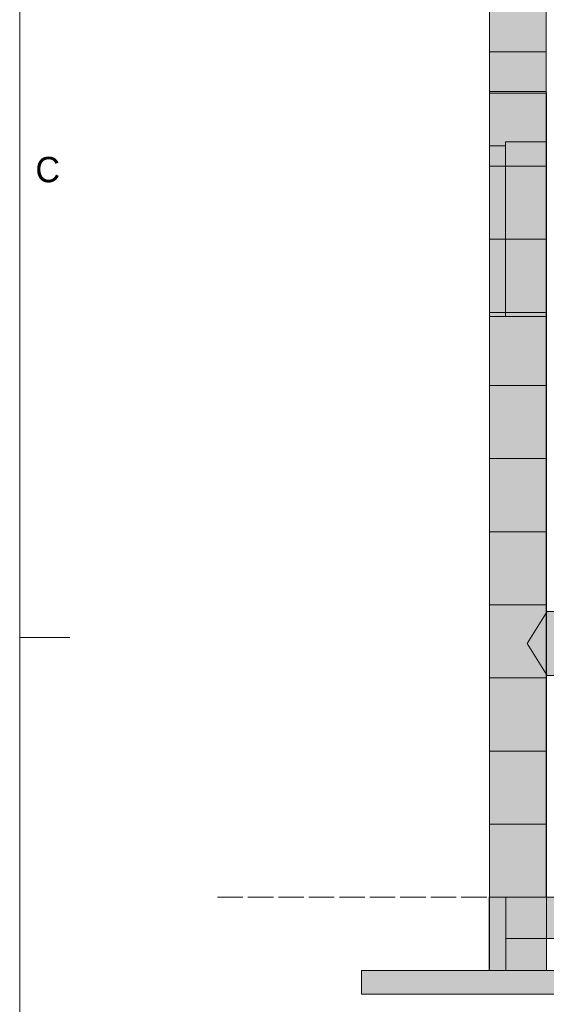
# Model space of a CAD drawing. Header units: millimetres. Extents: x 17 to 413, y 4 to 292.
# Tile 2 of 60: x 20 to 46, y 130 to 179. Entities that reach past the tile are written whole.
import ezdxf
from ezdxf.enums import TextEntityAlignment as Align

# ---------------------------------------------------------------- set-up
doc = ezdxf.new("R2010")
doc.units = ezdxf.units.MM
doc.linetypes.add('DASHED', pattern=[1.524, 1.27, -0.254])
for name, color, linetype in [('FILL-EPS', 7, 'Continuous'), ('FILL-LIGHT', 7, 'Continuous'), ('FILL-WHITE', 7, 'Continuous'), ('LINE-C_2E8C94', 7, 'Continuous'), ('LINE-C_337880', 7, 'Continuous'), ('LINE-INK', 7, 'Continuous'), ('LINE-STEEL-DASH', 7, 'DASHED'), ('LINE-STEEL_GREY', 7, 'Continuous'), ('LINE-TEAL_DK', 7, 'Continuous'), ('TEXT-STEEL_GREY', 7, 'Continuous')]:
    doc.layers.add(name, color=color, linetype=linetype)

msp = doc.modelspace()

# ---------------------------------------------------------------- hatches: boundary and pattern name
at = {"layer": 'FILL-EPS', "true_color": 0xbae9e9}
h = msp.add_hatch(color=254, dxfattribs=at)
h.dxf.hatch_style = 1
h.paths.add_polyline_path([(43.49, 197.689), (46.335, 197.689), (46.335, 197.361), (46.335, 197.361), (46.335, 177.871), (46.333, 177.871), (46.333, 177.815), (43.49, 177.815)])
at = {"layer": 'FILL-EPS', "true_color": 0xccffff}
h = msp.add_hatch(color=7, dxfattribs=at)
h.dxf.hatch_style = 1
h.paths.add_polyline_path([(43.49, 177.818), (43.49, 177.815), (46.333, 177.815), (46.333, 175.743), (46.335, 175.743), (46.335, 169.226), (46.335, 169.217), (46.335, 169.217), (46.335, 169.217), (46.335, 169.213), (46.335, 169.213), (46.335, 157.455), (43.49, 157.455), (43.49, 169.217), (43.49, 177.815)])
h = msp.add_hatch(color=7, dxfattribs=at)
h.dxf.hatch_style = 1
h.paths.add_polyline_path([(43.49, 177.818), (43.49, 177.815), (46.333, 177.815), (46.333, 175.756), (46.335, 175.756), (46.335, 175.743), (46.337, 175.743), (46.337, 169.226), (46.337, 169.226), (46.337, 169.226), (46.337, 157.455), (46.337, 157.455), (46.337, 157.447), (46.335, 157.455), (43.49, 157.455), (43.49, 169.217), (43.49, 177.815)])
at = {"layer": 'FILL-EPS', "true_color": 0xbae9e9}
h = msp.add_hatch(color=254, dxfattribs=at)
h.dxf.hatch_style = 1
h.paths.add_polyline_path([(43.49, 175.822), (43.49, 177.815), (46.333, 177.815), (46.333, 175.822)])
at = {"layer": 'FILL-EPS', "true_color": 0xccffff}
h = msp.add_hatch(color=7, dxfattribs=at)
h.dxf.hatch_style = 1
h.paths.add_polyline_path([(43.49, 177.815), (46.333, 177.815), (46.333, 175.756), (46.337, 175.756), (46.337, 169.226), (46.337, 169.226), (46.337, 157.455), (46.335, 157.455), (43.49, 157.455), (43.49, 169.226), (43.49, 169.225), (43.49, 169.226)])
h = msp.add_hatch(color=7, dxfattribs=at)
h.dxf.hatch_style = 1
h.paths.add_polyline_path([(43.49, 177.815), (46.333, 177.815), (46.333, 175.738), (46.335, 175.743), (46.335, 169.226), (46.335, 157.455), (43.49, 157.455), (43.49, 169.226), (43.49, 169.225), (43.49, 169.226)])
h = msp.add_hatch(color=7, dxfattribs=at)
h.dxf.hatch_style = 1
h.paths.add_polyline_path([(43.49, 175.822), (43.49, 175.822), (43.49, 175.824), (43.49, 175.822), (46.333, 175.822), (46.333, 175.743), (46.337, 175.743), (46.337, 169.226), (46.337, 169.226), (46.337, 169.226), (46.337, 157.455), (43.49, 157.455), (43.49, 169.217)])
h = msp.add_hatch(color=7, dxfattribs=at)
h.dxf.hatch_style = 1
h.paths.add_polyline_path([(43.49, 157.455), (43.49, 169.226), (43.49, 169.225), (43.49, 169.226), (43.49, 175.822), (46.333, 175.822), (46.333, 175.733), (46.337, 175.743), (46.337, 169.226), (46.337, 157.455)])
h = msp.add_hatch(color=7, dxfattribs=at)
h.dxf.hatch_style = 1
h.paths.add_polyline_path([(46.324, 175.744), (46.324, 175.744), (46.324, 175.744), (46.324, 175.744), (46.324, 175.744), (46.324, 175.744), (46.324, 175.744), (46.324, 175.744), (46.324, 175.744), (46.324, 175.744), (46.324, 175.744), (46.324, 175.745), (46.324, 175.745), (46.324, 175.745), (46.325, 175.746), (46.337, 175.743)])
h = msp.add_hatch(color=7, dxfattribs=at)
h.dxf.hatch_style = 1
h.paths.add_polyline_path([(46.324, 175.744), (46.324, 175.744), (46.324, 175.744), (46.324, 175.744), (46.324, 175.744), (46.324, 175.745), (46.325, 175.746), (46.337, 175.743)])
h = msp.add_hatch(color=7, dxfattribs=at)
h.dxf.hatch_style = 1
h.paths.add_polyline_path([(43.49, 164.571), (43.49, 173.109), (44.295, 173.109), (44.295, 164.571)])
h = msp.add_hatch(color=7, dxfattribs=at)
h.dxf.hatch_style = 1
h.paths.add_polyline_path([(43.49, 173.109), (44.295, 173.109), (44.295, 164.571), (43.49, 164.571)])
h = msp.add_hatch(color=7, dxfattribs=at)
h.dxf.hatch_style = 1
h.paths.add_polyline_path([(44.295, 164.571), (44.295, 173.309), (46.335, 173.309), (46.335, 164.571)])
h = msp.add_hatch(color=7, dxfattribs=at)
h.dxf.hatch_style = 1
h.paths.add_polyline_path([(44.295, 173.309), (46.335, 173.309), (46.335, 164.571), (44.295, 164.571)])
h = msp.add_hatch(color=7, dxfattribs=at)
h.dxf.hatch_style = 1
h.paths.add_polyline_path([(43.49, 135.51), (43.49, 157.455), (46.335, 157.455), (46.337, 157.468), (46.337, 157.468), (46.337, 135.51), (46.335, 135.51)])
h = msp.add_hatch(color=7, dxfattribs=at)
h.dxf.hatch_style = 1
h.paths.add_polyline_path([(43.49, 157.455), (46.337, 157.455), (46.337, 135.51), (43.49, 135.51)])
h = msp.add_hatch(color=7, dxfattribs=at)
h.dxf.hatch_style = 1
h.paths.add_polyline_path([(43.49, 157.455), (46.335, 157.455), (46.335, 135.51), (43.49, 135.51)])
h = msp.add_hatch(color=7, dxfattribs=at)
h.dxf.hatch_style = 1
h.paths.add_polyline_path([(43.49, 135.51), (43.49, 157.455), (46.335, 157.455), (46.335, 135.51)])
h = msp.add_hatch(color=7, dxfattribs=at)
h.dxf.hatch_style = 1
h.paths.add_polyline_path([(43.49, 157.455), (46.335, 157.455), (46.337, 157.455), (46.337, 135.51), (46.337, 135.51), (46.337, 135.497), (46.337, 135.497), (46.335, 135.51), (43.49, 135.51)])
h = msp.add_hatch(color=7, dxfattribs=at)
h.dxf.hatch_style = 1
h.paths.add_polyline_path([(43.49, 135.51), (43.49, 157.455), (46.337, 157.455), (46.337, 135.51)])
h = msp.add_hatch(color=7, dxfattribs=at)
h.dxf.hatch_style = 1
h.paths.add_polyline_path([(46.324, 157.456), (46.324, 157.456), (46.324, 157.456), (46.324, 157.456), (46.324, 157.457), (46.324, 157.457), (46.324, 157.457), (46.324, 157.457), (46.325, 157.457), (46.325, 157.457), (46.325, 157.458), (46.337, 157.455)])
h = msp.add_hatch(color=7, dxfattribs=at)
h.dxf.hatch_style = 1
h.paths.add_polyline_path([(46.324, 157.456), (46.324, 157.456), (46.324, 157.456), (46.324, 157.456), (46.324, 157.457), (46.324, 157.457), (46.324, 157.457), (46.324, 157.457), (46.324, 157.457), (46.324, 157.457), (46.325, 157.457), (46.325, 157.457), (46.325, 157.458), (46.337, 157.455), (46.324, 157.456)])
h = msp.add_hatch(color=7, dxfattribs=at)
h.dxf.hatch_style = 1
h.paths.add_polyline_path([(46.324, 157.454), (46.337, 157.455), (46.324, 157.454)])
at = {"layer": 'FILL-EPS', "true_color": 0xc0f0f0}
h = msp.add_hatch(color=254, dxfattribs=at)
h.dxf.hatch_style = 1
h.paths.add_polyline_path([(43.484, 135.51), (43.484, 135.523), (43.485, 135.523), (43.485, 135.523), (43.487, 135.523), (43.49, 135.523), (43.49, 131.852), (43.49, 131.852), (43.49, 131.839), (43.49, 131.839), (43.487, 131.839), (43.484, 131.839)])
h = msp.add_hatch(color=254, dxfattribs=at)
h.dxf.hatch_style = 1
h.paths.add_polyline_path([(43.484, 135.51), (43.484, 135.523), (43.485, 135.523), (43.485, 135.523), (43.487, 135.523), (43.49, 135.523), (43.49, 131.852), (43.49, 131.839), (43.49, 131.839), (43.487, 131.839), (43.484, 131.839)])
at = {"layer": 'FILL-EPS', "true_color": 0xccffff}
h = msp.add_hatch(color=7, dxfattribs=at)
h.dxf.hatch_style = 1
h.paths.add_polyline_path([(43.49, 131.852), (43.49, 135.51), (46.337, 135.51), (46.337, 131.852)])
h = msp.add_hatch(color=7, dxfattribs=at)
h.dxf.hatch_style = 1
h.paths.add_polyline_path([(43.49, 131.852), (43.49, 135.51), (44.303, 135.51), (44.303, 131.852)])
h = msp.add_hatch(color=7, dxfattribs=at)
h.dxf.hatch_style = 1
h.paths.add_polyline_path([(43.49, 135.51), (44.303, 135.51), (44.303, 131.852), (43.49, 131.852)])
h = msp.add_hatch(color=7, dxfattribs=at)
h.dxf.hatch_style = 1
h.paths.add_polyline_path([(43.49, 131.852), (43.49, 135.51), (44.303, 135.51), (44.303, 131.852)])
h = msp.add_hatch(color=7, dxfattribs=at)
h.dxf.hatch_style = 1
h.paths.add_polyline_path([(43.49, 135.51), (44.303, 135.51), (44.303, 131.852), (43.49, 131.852)])
h = msp.add_hatch(color=7, dxfattribs=at)
h.dxf.hatch_style = 1
h.paths.add_polyline_path([(43.49, 135.51), (46.337, 135.51), (46.337, 131.852), (43.49, 131.852)])
h = msp.add_hatch(color=7, dxfattribs=at)
h.dxf.hatch_style = 1
h.paths.add_polyline_path([(44.303, 135.51), (46.337, 135.51), (46.337, 131.852), (44.303, 131.852)])
h = msp.add_hatch(color=7, dxfattribs=at)
h.dxf.hatch_style = 1
h.paths.add_polyline_path([(44.303, 131.852), (44.303, 135.51), (46.337, 135.51), (46.337, 131.852)])
at = {"layer": 'FILL-LIGHT', "true_color": 0xdbdbde}
h = msp.add_hatch(color=254, dxfattribs=at)
h.dxf.hatch_style = 1
h.paths.add_polyline_path([(44.303, 135.51), (140.697, 135.51), (140.697, 133.452), (44.303, 133.452)])
h = msp.add_hatch(color=254, dxfattribs=at)
h.dxf.hatch_style = 1
h.paths.add_polyline_path([(44.303, 133.452), (44.303, 135.51), (140.697, 135.51), (140.697, 133.452)])
h = msp.add_hatch(color=254, dxfattribs=at)
h.dxf.hatch_style = 1
h.paths.add_polyline_path([(37.09, 131.852), (147.91, 131.852), (147.91, 130.652), (37.09, 130.652)])
h = msp.add_hatch(color=254, dxfattribs=at)
h.dxf.hatch_style = 1
h.paths.add_polyline_path([(37.09, 130.652), (37.09, 131.852), (147.91, 131.852), (147.91, 130.652)])
at = {"layer": 'FILL-WHITE', "true_color": 0xffffff}
h = msp.add_hatch(color=7, dxfattribs=at)
h.dxf.hatch_style = 1
h.paths.add_polyline_path([(45.384, 148.211), (46.384, 149.811), (54.917, 149.811), (55.917, 148.211), (54.917, 146.611), (46.384, 146.611)])

# ---------------------------------------------------------------- linework, layer by layer
at = {"layer": 'LINE-C_2E8C94', "lineweight": 5}
for points in [[(43.49, 197.689), (46.335, 197.689), (46.335, 197.361), (46.335, 197.361), (46.335, 177.871), (46.333, 177.871), (46.333, 177.815), (43.49, 177.815), (43.49, 177.815), (43.49, 197.689)], [(43.49, 177.818), (43.49, 177.815), (46.333, 177.815), (46.333, 175.743), (46.335, 175.743), (46.335, 169.226), (46.335, 169.217), (46.335, 169.217), (46.335, 169.217), (46.335, 169.217), (46.335, 169.213), (46.335, 169.213), (46.335, 157.455), (46.335, 157.455), (43.49, 157.455), (43.49, 169.217), (43.49, 169.217), (43.49, 177.815), (43.49, 177.815), (43.49, 177.815), (43.49, 177.815)], [(43.49, 177.818), (43.49, 177.815), (46.333, 177.815), (46.333, 175.756), (46.335, 175.756), (46.335, 175.743), (46.337, 175.743), (46.337, 169.226), (46.337, 169.226), (46.337, 169.226), (46.337, 157.455), (46.337, 157.455), (46.337, 157.455), (46.337, 157.447), (46.335, 157.455), (43.49, 157.455), (43.49, 169.217), (43.49, 169.217), (43.49, 177.815), (43.49, 177.815), (43.49, 177.815), (43.49, 177.815)], [(43.49, 175.822), (43.49, 177.815), (46.333, 177.815), (46.333, 175.822)], [(43.49, 177.815), (46.333, 177.815), (46.333, 175.756), (46.337, 175.756), (46.337, 169.226), (46.337, 169.226), (46.337, 157.455), (46.335, 157.455), (43.49, 157.455), (43.49, 157.455), (43.49, 157.455), (43.49, 157.455), (43.49, 169.226), (43.49, 169.225), (43.49, 169.226)], [(43.49, 177.815), (46.333, 177.815), (46.333, 175.738), (46.335, 175.743), (46.335, 175.743), (46.335, 169.226), (46.335, 169.226), (46.335, 169.226), (46.335, 169.226), (46.335, 157.455), (43.49, 157.455), (43.49, 157.455), (43.49, 157.455), (43.49, 157.455), (43.49, 169.226), (43.49, 169.225), (43.49, 169.226)], [(43.49, 175.822), (43.49, 175.822), (43.49, 175.822), (43.49, 175.822), (43.49, 175.822), (43.49, 175.824), (43.49, 175.822), (46.333, 175.822), (46.333, 175.743), (46.337, 175.743), (46.337, 169.226), (46.337, 169.226), (46.337, 169.226), (46.337, 157.455), (46.337, 157.455), (43.49, 157.455), (43.49, 169.217), (43.49, 169.217)], [(43.49, 157.455), (43.49, 157.455), (43.49, 169.226), (43.49, 169.225), (43.49, 169.226), (43.49, 175.822), (46.333, 175.822), (46.333, 175.733), (46.337, 175.743), (46.337, 169.226), (46.337, 169.226), (46.337, 169.226), (46.337, 169.226), (46.337, 157.455)], [(46.324, 175.744), (46.324, 175.744), (46.324, 175.744), (46.324, 175.744), (46.324, 175.744), (46.324, 175.744), (46.324, 175.744), (46.324, 175.744), (46.324, 175.744), (46.324, 175.744), (46.324, 175.744), (46.324, 175.745), (46.324, 175.745), (46.324, 175.745), (46.325, 175.746), (46.337, 175.743)], [(46.324, 175.744), (46.324, 175.744), (46.324, 175.744), (46.324, 175.744), (46.324, 175.744), (46.324, 175.745), (46.325, 175.746), (46.337, 175.743)], [(43.49, 164.571), (43.49, 164.571), (43.49, 173.109), (44.295, 173.109), (44.295, 173.109), (44.295, 164.571)], [(43.49, 173.109), (44.295, 173.109), (44.295, 164.571), (44.295, 164.571), (43.49, 164.571), (43.49, 173.109)], [(44.295, 164.571), (44.295, 164.571), (44.295, 173.309), (46.335, 173.309), (46.335, 164.571)], [(44.295, 173.309), (46.335, 173.309), (46.335, 164.571), (46.335, 164.571), (44.295, 164.571)], [(43.49, 135.51), (43.49, 135.51), (43.49, 135.51), (43.49, 157.455), (46.335, 157.455), (46.337, 157.468), (46.337, 157.468), (46.337, 157.468), (46.337, 135.51), (46.335, 135.51), (46.335, 135.51), (46.335, 135.51)], [(43.49, 157.455), (43.49, 157.455), (43.49, 157.455), (43.49, 157.455), (46.337, 157.455), (46.337, 135.51), (46.337, 135.51), (46.337, 135.51), (46.337, 135.51), (43.49, 135.51)], [(43.49, 157.455), (46.335, 157.455), (46.335, 135.51), (46.335, 135.51), (43.49, 135.51), (43.49, 157.455)], [(43.49, 135.51), (43.49, 135.51), (43.49, 157.455), (46.335, 157.455), (46.335, 157.455), (46.335, 135.51)], [(43.49, 157.455), (46.335, 157.455), (46.335, 157.455), (46.337, 157.455), (46.337, 135.51), (46.337, 135.51), (46.337, 135.51), (46.337, 135.497), (46.337, 135.497), (46.337, 135.497), (46.337, 135.497), (46.335, 135.51), (43.49, 135.51), (43.49, 157.455)], [(43.49, 135.51), (43.49, 135.51), (43.49, 135.51), (43.49, 157.455), (46.337, 157.455), (46.337, 157.455), (46.337, 157.455), (46.337, 157.455), (46.337, 135.51), (43.49, 135.51)], [(46.324, 157.456), (46.324, 157.456), (46.324, 157.456), (46.324, 157.456), (46.324, 157.457), (46.324, 157.457), (46.324, 157.457), (46.324, 157.457), (46.325, 157.457), (46.325, 157.457), (46.325, 157.458), (46.337, 157.455)], [(46.324, 157.456), (46.324, 157.456), (46.324, 157.456), (46.324, 157.456), (46.324, 157.457), (46.324, 157.457), (46.324, 157.457), (46.324, 157.457), (46.324, 157.457), (46.324, 157.457), (46.325, 157.457), (46.325, 157.457), (46.325, 157.458), (46.337, 157.455), (46.324, 157.456)], [(46.324, 157.454), (46.337, 157.455), (46.324, 157.454)], [(43.484, 135.51), (43.484, 135.523), (43.485, 135.523), (43.485, 135.523), (43.487, 135.523), (43.49, 135.523), (43.49, 131.852), (43.49, 131.852), (43.49, 131.839), (43.49, 131.839), (43.487, 131.839), (43.484, 131.839), (43.484, 135.51)], [(43.484, 135.51), (43.484, 135.51), (43.484, 135.523), (43.485, 135.523), (43.485, 135.523), (43.487, 135.523), (43.49, 135.523), (43.49, 131.852), (43.49, 131.852), (43.49, 131.839), (43.49, 131.839), (43.487, 131.839), (43.484, 131.839)], [(43.49, 131.852), (43.49, 131.852), (43.49, 135.51), (46.337, 135.51), (46.337, 135.51), (46.337, 135.51), (46.337, 131.852)], [(43.49, 131.852), (43.49, 135.51), (44.303, 135.51), (44.303, 135.51), (44.303, 131.852)], [(43.49, 135.51), (44.303, 135.51), (44.303, 131.852), (43.49, 131.852)], [(43.49, 131.852), (43.49, 135.51), (44.303, 135.51), (44.303, 135.51), (44.303, 131.852)], [(43.49, 135.51), (44.303, 135.51), (44.303, 131.852), (43.49, 131.852), (43.49, 135.51)], [(43.49, 135.51), (43.49, 135.51), (43.49, 135.51), (43.49, 135.51), (46.337, 135.51), (46.337, 131.852), (46.337, 131.852), (46.337, 131.852), (46.337, 131.852), (43.49, 131.852)], [(44.303, 135.51), (46.337, 135.51), (46.337, 131.852), (46.337, 131.852), (44.303, 131.852), (44.303, 135.51)], [(44.303, 131.852), (44.303, 135.51), (46.337, 135.51), (46.337, 131.852)]]:
    msp.add_lwpolyline(points, close=True, dxfattribs=at)
at = {"layer": 'LINE-C_337880', "lineweight": 5}
for p, q in [((43.498, 175.743), (46.325, 175.743)), ((43.498, 175.743), (46.329, 175.743)), ((43.498, 175.743), (46.325, 175.743)), ((43.498, 175.743), (46.325, 175.743)), ((43.498, 175.743), (46.327, 175.743)), ((43.498, 175.743), (46.325, 175.743)), ((43.498, 172.086), (46.329, 172.086)), ((43.498, 172.086), (46.329, 172.086)), ((43.498, 172.086), (46.327, 172.086)), ((43.498, 172.086), (44.287, 172.086)), ((43.498, 172.086), (44.287, 172.086)), ((43.498, 172.086), (46.327, 172.086)), ((43.498, 172.086), (46.329, 172.086)), ((43.498, 172.086), (46.329, 172.086)), ((44.303, 172.086), (46.327, 172.086)), ((44.303, 172.086), (46.327, 172.086)), ((43.498, 168.428), (46.329, 168.428)), ((43.498, 168.428), (46.329, 168.428)), ((43.498, 168.428), (46.327, 168.428)), ((43.498, 168.428), (44.287, 168.428)), ((43.498, 168.428), (44.287, 168.428)), ((43.498, 168.428), (46.327, 168.428)), ((43.498, 168.428), (46.329, 168.428)), ((43.498, 168.428), (46.329, 168.428)), ((44.303, 168.428), (46.327, 168.428)), ((44.303, 168.428), (46.327, 168.428)), ((43.498, 164.771), (46.329, 164.771)), ((43.498, 164.771), (46.329, 164.771)), ((43.498, 164.771), (46.327, 164.771)), ((43.498, 164.771), (44.287, 164.771)), ((43.498, 164.771), (44.287, 164.771)), ((43.498, 164.771), (46.327, 164.771)), ((43.498, 164.771), (46.329, 164.771)), ((43.498, 164.771), (46.329, 164.771)), ((44.303, 164.771), (46.327, 164.771)), ((44.303, 164.771), (46.327, 164.771)), ((43.498, 161.113), (46.329, 161.113)), ((43.498, 161.113), (46.329, 161.113)), ((43.498, 161.113), (46.327, 161.113)), ((43.498, 161.113), (46.327, 161.113)), ((43.498, 161.113), (46.329, 161.113)), ((43.498, 161.113), (46.329, 161.113)), ((43.498, 153.798), (46.329, 153.798)), ((43.498, 153.798), (46.329, 153.798)), ((43.498, 153.798), (46.327, 153.798)), ((43.498, 153.798), (46.327, 153.798)), ((43.498, 153.798), (46.329, 153.798)), ((43.498, 153.798), (46.329, 153.798)), ((43.498, 150.14), (46.329, 150.14)), ((43.498, 150.14), (46.329, 150.14)), ((43.498, 150.14), (46.327, 150.14)), ((43.498, 150.14), (46.327, 150.14)), ((43.498, 150.14), (46.329, 150.14)), ((43.498, 150.14), (46.329, 150.14)), ((43.498, 146.483), (46.329, 146.483)), ((43.498, 146.483), (46.329, 146.483)), ((43.498, 146.483), (46.327, 146.483)), ((43.498, 146.483), (46.327, 146.483)), ((43.498, 146.483), (46.329, 146.483)), ((43.498, 146.483), (46.329, 146.483)), ((43.498, 142.825), (46.329, 142.825)), ((43.498, 142.825), (46.329, 142.825)), ((43.498, 142.825), (46.327, 142.825)), ((43.498, 142.825), (46.327, 142.825)), ((43.498, 142.825), (46.329, 142.825)), ((43.498, 142.825), (46.329, 142.825)), ((43.498, 139.167), (46.329, 139.167)), ((43.498, 139.167), (46.329, 139.167)), ((43.498, 139.167), (46.327, 139.167)), ((43.498, 139.167), (46.327, 139.167)), ((43.498, 139.167), (46.329, 139.167)), ((43.498, 139.167), (46.329, 139.167))]:
    msp.add_line(p, q, dxfattribs=at)
at = {"layer": 'LINE-INK', "lineweight": 5}
msp.add_line((20, 148.5), (22.5, 148.5), dxfattribs=at)
msp.add_lwpolyline([(20, 7), (413, 7), (413, 290), (20, 290)], close=True, dxfattribs=at)
at = {"layer": 'LINE-STEEL-DASH', "lineweight": 5}
msp.add_line((29.89, 135.51), (148.71, 135.51), dxfattribs=at)
at = {"layer": 'LINE-STEEL_GREY', "lineweight": 5}
for points in [[(44.303, 135.51), (140.697, 135.51), (140.697, 133.452), (140.697, 133.452), (44.303, 133.452), (44.303, 135.51)], [(44.303, 133.452), (44.303, 135.51), (140.697, 135.51), (140.697, 133.452)], [(37.09, 131.852), (147.91, 131.852), (147.91, 130.652), (37.09, 130.652)], [(37.09, 130.652), (37.09, 131.852), (147.91, 131.852), (147.91, 130.652)]]:
    msp.add_lwpolyline(points, close=True, dxfattribs=at)
at = {"layer": 'LINE-TEAL_DK', "lineweight": 5}
msp.add_lwpolyline([(45.384, 148.211), (46.384, 149.811), (54.917, 149.811), (55.917, 148.211), (54.917, 146.611), (46.384, 146.611)], close=True, dxfattribs=at)

# ---------------------------------------------------------------- texts
at = {"layer": 'TEXT-STEEL_GREY'}
msp.add_text('C', height=1.27, dxfattribs=at).set_placement((21.4, 171.283), align=Align.CENTER)

doc.saveas('drawing.dxf')
